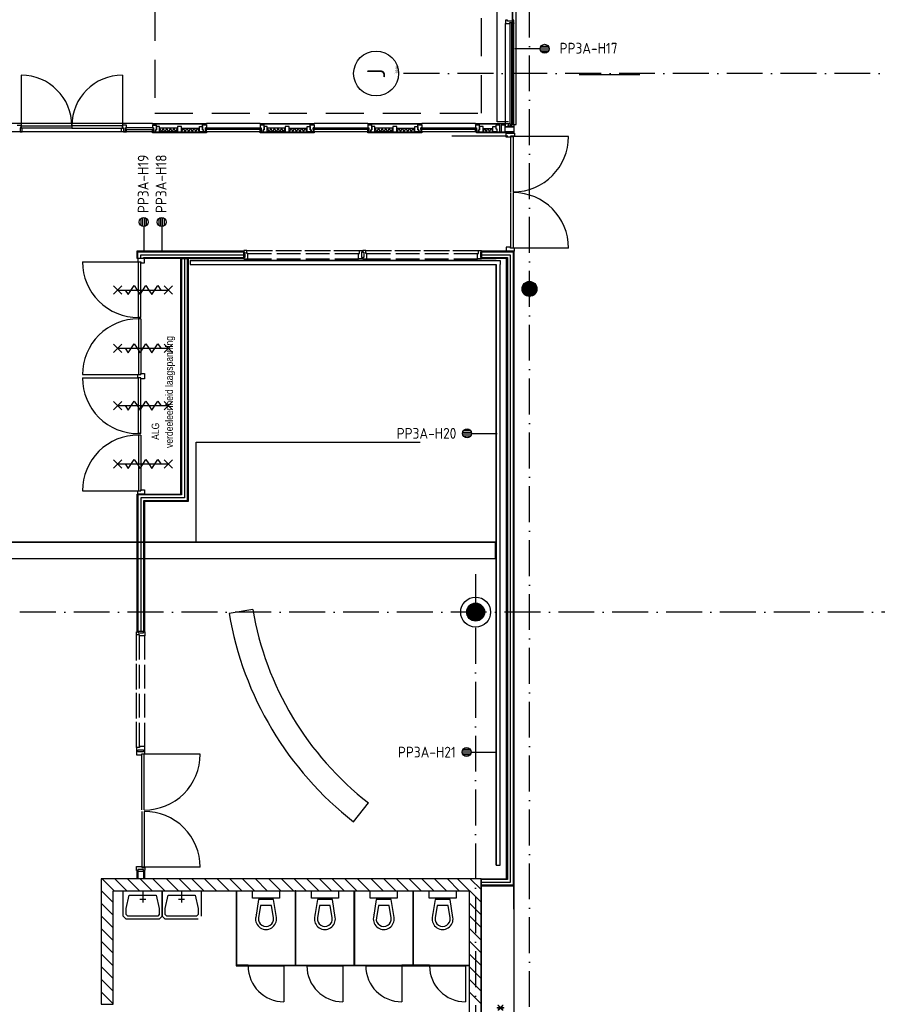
# Model space of a CAD drawing. Header units: millimetres. Extents: x 90707 to 450385, y -1262 to 949019.
# Tile 27 of 60: x 132325 to 146660, y 51254 to 67708. Entities that reach past the tile are written whole.
import ezdxf
from ezdxf.enums import TextEntityAlignment as Align

# ---------------------------------------------------------------- set-up
doc = ezdxf.new("R2010")
doc.units = ezdxf.units.MM
doc.header["$LTSCALE"] = 100
for name, pattern in [('B-SL0', [100000000.0, 0, -100000000.0]), ('DASHDOT', [9, 6, -1.5, 0, -1.5]), ('HIDDEN', [9.525, 6.35, -3.175])]:
    doc.linetypes.add(name, pattern=pattern)
doc.layers.get('0').update_dxf_attribs({"linetype": 'CONTINUOUS'})
for name, color, linetype in [('AL$1----_MAATVOERING', 7, 'CONTINUOUS'), ('AL$7----_STRAMIEN', 1, 'DASHDOT'), ('AL$8----_HULPKOLOM', 2, 'CONTINUOUS'), ('AL$8----_HULPLIJNEN', 2, 'CONTINUOUS'), ('AL21----_BUITENWAND', 4, 'CONTINUOUS'), ('AL21K---_ISOLATIE', 1, 'CONTINUOUS'), ('AL22----_BINNENWAND', 7, 'CONTINUOUS'), ('AL22----_CAMPINGWANDJE', 1, 'CONTINUOUS'), ('AL28----_KONSTRUKTIE', 3, 'CONTINUOUS'), ('AL31----_BUITENKOZ', 7, 'CONTINUOUS'), ('AL31----_DRAAIRICHTING', 1, 'CONTINUOUS'), ('AL32----_BINNENKOZ', 7, 'CONTINUOUS'), ('AL32----_DRAAIRICHTING', 1, 'CONTINUOUS'), ('AL65----_BEVEILIGING', 7, 'CONTINUOUS'), ('AL74----_INRSANITAIR', 7, 'CONTINUOUS'), ('ALL-----_REFLIJNEN', 8, 'CONTINUOUS'), ('ALN-----_BLOCKNAAM', 2, 'CONTINUOUS'), ('ALXAA---_GEWBETON', 12, 'CONTINUOUS'), ('ALXAB---_PREFABBETON', 1, 'CONTINUOUS'), ('ALXOU---_GLAS', 7, 'CONTINUOUS'), ('BL$2----', 7, 'CONTINUOUS'), ('EA61303-_ARCEER', 1, 'CONTINUOUS'), ('EB6441--_ATTRIB', 2, 'CONTINUOUS'), ('EL61303-_WANDGOOT', 3, 'CONTINUOUS'), ('EL6441--_DATACOM', 3, 'CONTINUOUS'), ('KABELGOOT', 8, 'CONTINUOUS'), ('LIJN025', 10, 'CONTINUOUS'), ('MAATV-SPARING', 1, 'CONTINUOUS'), ('RUIMTEBOEK-B-WANDGOOT', 3, 'CONTINUOUS'), ('VOLGNUMMER', 7, 'CONTINUOUS'), ('WANDGOOTDATA', 3, 'CONTINUOUS')]:
    doc.layers.add(name, color=color, linetype=linetype)
doc.styles.add('1_8', font='ISO', dxfattribs={"height": 1.8})
doc.styles.add('2_0', font='iso', dxfattribs={"height": 200})
doc.styles.get("Standard").update_dxf_attribs({"font": 'iso.shx'})
doc.styles.add('TECHNIC', font='technic_.ttf')

# ---------------------------------------------------------------- blocks, each defined once
blk = doc.blocks.new('ES4X2')
for p, q in [((-0.45, 1.4), (-0.45, 2.6)), ((-0.15, 1.27), (-0.15, 2.73)), ((0.15, 1.27), (0.15, 2.73)), ((0.45, 1.4), (0.45, 2.6)), ((0, 1.25), (0, -3))]:
    blk.add_line(p, q)
blk.add_circle((0, 2), 0.75)
at = {"style": '1_8', "flags": 8}
for tag, p in [('NUMMER', (1.25, 3.5)), ('CODE', (-1.25, 3.5))]:
    blk.add_attdef(tag, text='', height=1.8, rotation=90, dxfattribs=at).set_placement(p, align=Align.MIDDLE_LEFT)
blk.add_attdef('M_CODE', text='', height=1.8, dxfattribs=at).set_placement((0, 0), align=Align.MIDDLE_CENTER)
blk = doc.blocks.new('EH100000')
at = {"linetype": 'ByBlock'}
for p, q in [((1, 0.5), (0, 0.5)), ((1, 0.5, 1), (0, 0.5, 1)), ((0, -0.5, 1), (1, -0.5, 1)), ((1, -0.5), (0, -0.5))]:
    blk.add_line(p, q, dxfattribs=at)
at = {"linetype": 'ByBlock', "invisible_edges": 15}
for points in [[(1, -0.5), (0, -0.5), (0, 0.5), (1, 0.5)], [(0, 0.5), (1, 0.5), (1, 0.5, 1), (0, 0.5, 1)], [(0, -0.5, 1), (1, -0.5, 1), (1, -0.5), (0, -0.5)]]:
    blk.add_3dface(points, dxfattribs=at)
at = {"linetype": 'ByBlock', "style": '2_0', "flags": 8}
blk.add_attdef('FUNCTIE', text='', height=0.5, dxfattribs=at).set_placement((0.5, 0), align=Align.MIDDLE)
at = {"linetype": 'ByBlock', "flags": 9}
blk.add_attdef('SCHOT', text='', height=0.5, dxfattribs=at).set_placement((0.5, 0), align=Align.MIDDLE)
blk = doc.blocks.new('EH100005')
blk.add_lwpolyline([(-1, -0.5), (0, -0.5), (0, 0.5), (-1, 0.5)])
at = {"style": '2_0', "flags": 9}
blk.add_attdef('HULPSTUK', text='', height=0.5, dxfattribs=at).set_placement((0, 0), align=Align.MIDDLE)
blk = doc.blocks.new('WG2BB')
at = {"linetype": 'B-SL0'}
for p, q in [((32.5, -32.5), (32.5, 32.5)), ((-32.5, -32.5), (32.5, -32.5))]:
    blk.add_line(p, q, dxfattribs=at)
at = {"linetype": 'ByBlock'}
for points in [[(-32.5, -32.5), (-32.5, 32.5), (-32.5, 32.5), (32.5, 32.5)], [(32.5, -32.5), (32.5, -32.5), (32.5, -32.5), (32.5, -32.5)]]:
    blk.add_lwpolyline(points, dxfattribs=at)
at = {"flags": 3}
blk.add_attdef('HULPSTUK', (0, 0), '', height=1, rotation=180, dxfattribs=at)
blk = doc.blocks.new('WANDGOOTBEGGRBALLES')
at = {"layer": 'EA61303-_ARCEER'}
h = blk.add_hatch(dxfattribs=at)
h.set_pattern_fill('LINE,N', color=256, scale=25, angle=45, style=0)
h.set_pattern_definition([(45, (49885.37, 75171.14), (-56.1266, 56.1266), [])])
edge = h.paths.add_edge_path()
edge.add_line((49853, 75171), (49853, 65765))
edge = h.paths.add_edge_path()
edge.add_line((49853, 65765), (49918, 65765))
edge = h.paths.add_edge_path()
edge.add_line((49918, 65765), (49918, 75171))
edge = h.paths.add_edge_path()
edge.add_line((49918, 75171), (49853, 75171))
h = blk.add_hatch(dxfattribs=at)
h.set_pattern_fill('LINE,N', color=256, scale=20, angle=225, style=0)
h.set_pattern_definition([(225, (49552.464, 63460.5), (44.9013, -44.9013), [])])
edge = h.paths.add_edge_path()
edge.add_line((49552, 63493), (44465, 63493))
edge = h.paths.add_edge_path()
edge.add_line((44465, 63493), (44465, 63428))
edge = h.paths.add_edge_path()
edge.add_line((44465, 63428), (49552, 63428))
edge = h.paths.add_edge_path()
edge.add_line((49552, 63428), (49552, 63493))
h = blk.add_hatch(dxfattribs=at)
h.set_pattern_fill('LINE,N', color=256, scale=20, angle=45, style=0)
h.set_pattern_definition([(45, (49616.964, 63310), (-44.9013, 44.9013), [])])
edge = h.paths.add_edge_path()
edge.add_line((49584, 63310), (49584, 53386))
edge = h.paths.add_edge_path()
edge.add_line((49584, 53386), (49649, 53386))
edge = h.paths.add_edge_path()
edge.add_line((49649, 53386), (49649, 63310))
edge = h.paths.add_edge_path()
edge.add_line((49649, 63310), (49584, 63310))
at = {"layer": 'EL61303-_WANDGOOT', "yscale": 65, "zscale": 119.9999999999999}
for name, p, xscale, rotation in [('EH100000', (49584, 63460), 5118.999999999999, 180), ('EH100005', (44465, 63460), 119.9999999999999, 180), ('EH100000', (49617, 63428), 10042.4789289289, 270), ('EH100005', (49617, 53386), 119.9999999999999, 270)]:
    blk.add_blockref(name, p, dxfattribs=dict(at, xscale=xscale, rotation=rotation))
at = {"layer": 'EL61303-_WANDGOOT', "rotation": 270}
blk.add_blockref('WG2BB', (49617, 63460), dxfattribs=at)
at = {"layer": 'RUIMTEBOEK-B-WANDGOOT', "yscale": 65, "zscale": 119.9999999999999, "rotation": 270}
for name, p, xscale in [('EH100000', (49885, 75171, 1050), 9406.037636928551), ('EH100005', (49885, 65765, 1050), 119.9999999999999)]:
    blk.add_blockref(name, p, dxfattribs=dict(at, xscale=xscale))
blk = doc.blocks.new('1010')
at = {"layer": 'AL$7----_STRAMIEN', "color": 7, "linetype": 'Continuous'}
blk.add_circle((0, 750), 750, dxfattribs=at)
at = {"layer": 'AL$7----_STRAMIEN', "color": 3, "linetype": 'Continuous'}
blk.add_attdef('STR-NAAM', text='', height=600, rotation=360, dxfattribs=at).set_placement((0, 750), align=Align.MIDDLE)
at = {"layer": 'ALN-----_BLOCKNAAM', "linetype": 'Continuous'}
blk.add_text('1010', height=100, dxfattribs=at).set_placement((0, 0))
blk = doc.blocks.new('A$Cca306792')
at = {"layer": 'AL$1----_MAATVOERING', "color": 8, "linetype": 'HIDDEN'}
for p, q in [((43468, 76870), (43468, 67405)), ((48928, 67405), (48928, 76870)), ((43468, 67405), (48928, 67405))]:
    blk.add_line(p, q, dxfattribs=at)
at = {"layer": 'AL$1----_MAATVOERING', "color": 8}
blk.add_line((49468, 65105), (49468, 51255), dxfattribs=at)
at = {"layer": 'AL$7----_STRAMIEN', "color": 1}
for p, q in [((49728, 39870), (49728, 78662)), ((48828, 59705), (48828, 28151))]:
    blk.add_line(p, q, dxfattribs=at)
for points in [[(86028, 68070), (47456, 68070)], [(146222, 59070), (2867, 59070)]]:
    blk.add_lwpolyline(points, dxfattribs=at)
at = {"layer": 'AL$8----_HULPKOLOM', "color": 8}
blk.add_circle((48828, 59070), 250, dxfattribs=at)
blk.add_circle((48828, 59070), 250, dxfattribs=at)
at = {"layer": 'AL$8----_HULPLIJNEN', "color": 8}
for p, q in [((49468, 54107), (49468, 61042)), ((48918, 54615), (49318, 54615)), ((48918, 54615), (48918, 43648))]:
    blk.add_line(p, q, dxfattribs=at)
at = {"layer": 'AL21----_BUITENWAND', "color": 8}
for p, q in [((49188, 67265), (49188, 77010)), ((49378, 67265), (49188, 67265)), ((49468, 67094), (49324, 67094)), ((49354, 67079), (49417, 67079)), ((49414, 66093), (49414, 67020)), ((49414, 67020), (49455, 67020)), ((49417, 67079), (49417, 67079)), ((49417, 67079), (49468, 67079)), ((50382, 67020), (49455, 67020)), ((49455, 67020), (49455, 66093)), ((49468, 67094), (49468, 67079)), ((49414, 65154), (49414, 66081)), ((49455, 66081), (49455, 65154)), ((49408, 65169), (49336, 65169)), ((49336, 65169), (49336, 65102)), ((49408, 65152), (49408, 65169)), ((49336, 65102), (49424, 65102)), ((49354, 65094), (49468, 65094)), ((49475, 65152), (49408, 65152)), ((49455, 65154), (49414, 65154)), ((49424, 65102), (49424, 65102)), ((49424, 65102), (49475, 65102)), ((50382, 65154), (49455, 65154)), ((49475, 65102), (49475, 65152)), ((49475, 65102), (49475, 65152))]:
    blk.add_line(p, q, dxfattribs=at)
blk.add_lwpolyline([(49475, 67072), (49475, 67022), (49408, 67022), (49408, 67005), (49336, 67005), (49336, 67072), (49424, 67072), (49424, 67072), (49475, 67072), (49475, 67022)], dxfattribs=at)
for centre, start, end in [((49455, 67020), 270, 0), ((49455, 65154), 0, 90)]:
    blk.add_arc(centre, 927, start, end, dxfattribs=at)
at = {"layer": 'AL21K---_ISOLATIE', "color": 8, "linetype": 'Continuous'}
for p, q in [((43845, 67156), (43545, 67156)), ((43575, 67096), (43549, 67156)), ((43605, 67156), (43575, 67096)), ((43635, 67096), (43605, 67156)), ((43665, 67156), (43635, 67096)), ((43695, 67096), (43665, 67156)), ((43725, 67156), (43695, 67096)), ((43755, 67096), (43725, 67156)), ((43785, 67156), (43755, 67096)), ((43815, 67096), (43785, 67156)), ((43841, 67156), (43815, 67096)), ((43912, 67156), (44211, 67156)), ((43916, 67096), (43942, 67156)), ((43942, 67156), (43972, 67096)), ((43972, 67096), (44002, 67156)), ((44002, 67156), (44032, 67096)), ((44032, 67096), (44062, 67156)), ((44062, 67156), (44092, 67096)), ((44092, 67096), (44121, 67156)), ((44121, 67156), (44151, 67096)), ((44151, 67096), (44181, 67156)), ((44181, 67156), (44207, 67096)), ((45645, 67156), (45345, 67156)), ((45375, 67096), (45349, 67156)), ((45405, 67156), (45375, 67096)), ((45435, 67096), (45405, 67156)), ((45465, 67156), (45435, 67096)), ((45495, 67096), (45465, 67156)), ((45525, 67156), (45495, 67096)), ((45555, 67096), (45525, 67156)), ((45585, 67156), (45555, 67096)), ((45615, 67096), (45585, 67156)), ((45641, 67156), (45615, 67096)), ((45712, 67156), (46011, 67156)), ((45716, 67096), (45742, 67156)), ((45742, 67156), (45772, 67096)), ((45772, 67096), (45802, 67156)), ((45802, 67156), (45832, 67096)), ((45832, 67096), (45862, 67156)), ((45862, 67156), (45892, 67096)), ((45892, 67096), (45921, 67156)), ((45921, 67156), (45951, 67096)), ((45951, 67096), (45981, 67156)), ((45981, 67156), (46007, 67096)), ((47445, 67156), (47145, 67156)), ((47175, 67096), (47149, 67156)), ((47205, 67156), (47175, 67096)), ((47235, 67096), (47205, 67156)), ((47265, 67156), (47235, 67096)), ((47295, 67096), (47265, 67156)), ((47325, 67156), (47295, 67096)), ((47355, 67096), (47325, 67156)), ((47385, 67156), (47355, 67096)), ((47415, 67096), (47385, 67156)), ((47441, 67156), (47415, 67096)), ((47512, 67156), (47811, 67156)), ((47516, 67096), (47542, 67156)), ((47542, 67156), (47572, 67096)), ((47572, 67096), (47602, 67156)), ((47602, 67156), (47632, 67096)), ((47632, 67096), (47662, 67156)), ((47662, 67156), (47692, 67096)), ((47692, 67096), (47721, 67156)), ((47721, 67156), (47751, 67096)), ((47751, 67096), (47781, 67156)), ((47781, 67156), (47807, 67096)), ((48951, 67154), (49115, 67154)), ((48953, 67094), (48979, 67154)), ((48979, 67154), (49006, 67094)), ((49006, 67094), (49033, 67154)), ((49033, 67154), (49061, 67094)), ((49061, 67094), (49088, 67154)), ((49088, 67154), (49114, 67094)), ((43845, 67096), (43545, 67096)), ((43912, 67096), (44211, 67096)), ((45645, 67096), (45345, 67096)), ((45712, 67096), (46011, 67096)), ((47445, 67096), (47145, 67096)), ((47512, 67096), (47811, 67096)), ((48951, 67094), (49115, 67094))]:
    blk.add_line(p, q, dxfattribs=at)
at = {"layer": 'AL22----_BINNENWAND', "color": 8}
for p, q in [((43168, 64980), (43168, 65105)), ((43168, 65105), (44947, 65105)), ((44947, 65105), (44947, 64980)), ((48930, 65105), (49468, 65105)), ((48930, 64980), (48930, 65105)), ((49468, 65105), (49468, 54490)), ((43231, 64980), (43168, 64980)), ((44947, 64980), (43231, 64980)), ((43899, 61042), (43899, 64980)), ((43899, 64980), (44024, 64980)), ((44024, 64980), (44024, 60917)), ((49343, 64980), (48930, 64980)), ((49343, 54615), (49343, 64980)), ((43168, 58744), (43168, 61042)), ((43168, 61042), (43899, 61042)), ((44024, 60917), (43293, 60917)), ((43293, 60917), (43293, 58744)), ((43293, 58744), (43168, 58744)), ((43168, 54743), (43293, 54743)), ((43168, 54615), (43168, 54743)), ((43293, 54743), (43293, 54615)), ((43293, 54615), (43168, 54615)), ((48918, 54490), (48918, 54615)), ((48918, 54615), (49343, 54615)), ((49468, 54490), (48918, 54490))]:
    blk.add_line(p, q, dxfattribs=at)
at = {"layer": 'AL22----_BINNENWAND', "color": 8, "linetype": 'Continuous'}
for p, q in [((43183, 64980), (43183, 65090)), ((43183, 65090), (44947, 65090)), ((43278, 64980), (43278, 64995)), ((43278, 64995), (44947, 64995)), ((48930, 65090), (49453, 65090)), ((48930, 64995), (49358, 64995)), ((49358, 64995), (49358, 54600)), ((49453, 65090), (49453, 54505)), ((43914, 64980), (43914, 61027)), ((44009, 64980), (44009, 60932)), ((43914, 61027), (43183, 61027)), ((43183, 61027), (43183, 58744)), ((44009, 60932), (43278, 60932)), ((43278, 60932), (43278, 58744)), ((43183, 54743), (43183, 54615)), ((43278, 54743), (43278, 54615)), ((49358, 54600), (48918, 54600)), ((49453, 54505), (48918, 54505))]:
    blk.add_line(p, q, dxfattribs=at)
at = {"layer": 'AL22----_BINNENWAND', "color": 8, "linetype": 'HIDDEN'}
blk.add_line((49468, 54490), (49468, 51255), dxfattribs=at)
at = {"layer": 'AL22----_CAMPINGWANDJE', "color": 8}
for p, q in [((44826, 54415), (44826, 53158)), ((44839, 53171), (44839, 54415)), ((45810, 54415), (45810, 53171)), ((45823, 54415), (45810, 54415)), ((45823, 53171), (45823, 54415)), ((46794, 54415), (46794, 53171)), ((46807, 53171), (46807, 54415)), ((47778, 54415), (47778, 53171)), ((47791, 53171), (47791, 54415)), ((44826, 53158), (45024, 53158)), ((45024, 53171), (44839, 53171)), ((45024, 53158), (45024, 53171)), ((45624, 53158), (45624, 53171)), ((45624, 53171), (46008, 53171)), ((46008, 53158), (45624, 53158)), ((45810, 53171), (45823, 53171)), ((46008, 53171), (46608, 53171)), ((46008, 53158), (46008, 53171)), ((46008, 53171), (46008, 53158)), ((46608, 53158), (46008, 53158)), ((46608, 53171), (46608, 53158)), ((46608, 53158), (46608, 53171)), ((46608, 53171), (46992, 53171)), ((46992, 53158), (46608, 53158)), ((46794, 53171), (46807, 53171)), ((46992, 53171), (46992, 53158)), ((48057, 53171), (47592, 53171)), ((47592, 53171), (47592, 53158)), ((47592, 53158), (48057, 53158)), ((47778, 53171), (47791, 53171)), ((48057, 53158), (48057, 53171)), ((48657, 53171), (48717, 53171)), ((48657, 53158), (48657, 53171)), ((48717, 53158), (48657, 53158)), ((48717, 53171), (48717, 53158))]:
    blk.add_line(p, q, dxfattribs=at)
at = {"layer": 'AL28----_KONSTRUKTIE', "color": 8, "linetype": 'Continuous'}
for p, q in [((48918, 54615), (42568, 54615)), ((42568, 54615), (42568, 52519)), ((48918, 45015), (48918, 54615)), ((42768, 52519), (42768, 54415)), ((42768, 54415), (48718, 54415)), ((48718, 54415), (48718, 45215)), ((42568, 52519), (42768, 52519))]:
    blk.add_line(p, q, dxfattribs=at)
at = {"layer": 'AL28----_KONSTRUKTIE', "color": 8}
for centre, radius in [((49728, 64470), 125), ((48828, 59070), 150), ((48828, 59070), 150)]:
    blk.add_circle(centre, radius, dxfattribs=at)
at = {"layer": 'AL31----_BUITENKOZ', "color": 8, "linetype": 'Continuous'}
for p, q in [((49335, 68961), (49329, 68961)), ((49329, 68961), (49329, 68942)), ((49329, 68942), (49329, 68905)), ((49349, 68961), (49335, 68961)), ((49358, 68961), (49349, 68961)), ((49349, 68961), (49349, 68961)), ((49358, 68947), (49358, 68961)), ((49438, 68947), (49358, 68947)), ((49448, 68961), (49438, 68961)), ((49438, 68961), (49438, 68947)), ((49462, 68961), (49448, 68961)), ((49448, 68961), (49448, 68961)), ((49468, 68961), (49462, 68961)), ((49468, 68922), (49468, 68961)), ((49329, 68905), (49336, 68905)), ((49336, 68905), (49340, 68905)), ((49340, 68905), (49348, 68905)), ((49348, 68905), (49401, 68905)), ((49401, 68905), (49401, 68922)), ((49401, 68922), (49468, 68922)), ((49431, 68922), (49463, 68922)), ((49431, 68905), (49431, 68922)), ((49468, 68905), (49431, 68905)), ((49463, 68922), (49463, 68917)), ((49463, 68917), (49468, 68917)), ((49468, 68917), (49468, 68905)), ((49115, 67094), (49115, 67184)), ((49115, 67184), (49165, 67184)), ((49232, 67208), (49165, 67208)), ((49165, 67208), (49165, 67143)), ((49165, 67184), (49165, 67143)), ((49165, 67143), (49182, 67143)), ((49165, 67143), (49182, 67143)), ((49182, 67143), (49182, 67094)), ((49182, 67143), (49182, 67094)), ((49232, 67129), (49232, 67208)), ((49257, 67208), (49257, 67094)), ((49324, 67208), (49257, 67208)), ((49324, 67094), (49324, 67208)), ((49324, 67094), (49324, 67179)), ((49324, 67179), (49468, 67179)), ((49329, 67198), (49329, 67235)), ((49329, 67235), (49336, 67235)), ((49329, 67179), (49329, 67198)), ((49335, 67179), (49329, 67179)), ((49349, 67179), (49335, 67179)), ((49336, 67235), (49340, 67235)), ((49340, 67235), (49348, 67235)), ((49348, 67235), (49401, 67235)), ((49358, 67179), (49349, 67179)), ((49349, 67179), (49349, 67179)), ((49438, 67193), (49358, 67193)), ((49358, 67193), (49358, 67179)), ((49401, 67235), (49401, 67218)), ((49401, 67218), (49468, 67218)), ((49468, 67235), (49431, 67235)), ((49431, 67235), (49431, 67218)), ((49431, 67218), (49463, 67218)), ((49438, 67179), (49438, 67193)), ((49448, 67179), (49438, 67179)), ((49462, 67179), (49448, 67179)), ((49448, 67179), (49448, 67179)), ((49468, 67179), (49462, 67179)), ((49463, 67218), (49463, 67223)), ((49463, 67223), (49468, 67223)), ((49468, 67223), (49468, 67235)), ((49468, 67218), (49468, 67179)), ((49468, 67179), (49468, 67094)), ((49182, 67094), (49115, 67094)), ((49182, 67094), (49217, 67094)), ((49217, 67094), (49232, 67094)), ((49232, 67094), (49232, 67129)), ((49257, 67094), (49324, 67094))]:
    blk.add_line(p, q, dxfattribs=at)
at = {"layer": 'AL31----_BUITENKOZ', "color": 8}
for p, q in [((49329, 67235), (49329, 68905)), ((49468, 67235), (49468, 68905)), ((43428, 67235), (40728, 67235)), ((41166, 67208), (41233, 67208)), ((41233, 67161), (41216, 67161)), ((41216, 67161), (41216, 67094)), ((41233, 67161), (41216, 67161)), ((41216, 67161), (41216, 67094)), ((41233, 67208), (41233, 67161)), ((41233, 67157), (41233, 67197)), ((41233, 67197), (42078, 67197)), ((41233, 67157), (41233, 67161)), ((42078, 67157), (41233, 67157)), ((41250, 67157), (41233, 67157)), ((41250, 67094), (41250, 67157)), ((42078, 67197), (42078, 67157)), ((42924, 67197), (42078, 67197)), ((42078, 67197), (42078, 67157)), ((42078, 67157), (42924, 67157)), ((42907, 67094), (42907, 67157)), ((42907, 67157), (42924, 67157)), ((42924, 67208), (42924, 67161)), ((42991, 67208), (42924, 67208)), ((42924, 67157), (42924, 67197)), ((42924, 67157), (42924, 67161)), ((42924, 67161), (42941, 67161)), ((42924, 67161), (42941, 67161)), ((42941, 67161), (42941, 67094)), ((42941, 67161), (42941, 67094)), ((42974, 67094), (42974, 67161)), ((42974, 67161), (42991, 67161)), ((42974, 67132), (42974, 67094)), ((42991, 67132), (42974, 67132)), ((42991, 67161), (42991, 67208)), ((42991, 67094), (42991, 67132)), ((43428, 67223), (43428, 67235)), ((43428, 67235), (44328, 67235)), ((44328, 67223), (43428, 67223)), ((43495, 67208), (43428, 67208)), ((43428, 67208), (43428, 67163)), ((43428, 67163), (43445, 67163)), ((43428, 67094), (43428, 67133)), ((43428, 67133), (43445, 67133)), ((43481, 67223), (43438, 67223)), ((43438, 67223), (43438, 67208)), ((43438, 67208), (43481, 67208)), ((43445, 67163), (43445, 67094)), ((43445, 67133), (43445, 67094)), ((43481, 67208), (43481, 67223)), ((43495, 67129), (43495, 67208)), ((43545, 67184), (43495, 67184)), ((43495, 67184), (43495, 67129)), ((43545, 67096), (43545, 67184)), ((43912, 67184), (43845, 67184)), ((43845, 67184), (43845, 67096)), ((43912, 67096), (43912, 67184)), ((44211, 67096), (44211, 67184)), ((44211, 67184), (44261, 67184)), ((44261, 67129), (44261, 67210)), ((44261, 67210), (44328, 67210)), ((44261, 67184), (44261, 67129)), ((44275, 67210), (44275, 67223)), ((44275, 67223), (44318, 67223)), ((44318, 67210), (44275, 67210)), ((44328, 67163), (44311, 67163)), ((44311, 67163), (44311, 67096)), ((44311, 67133), (44311, 67096)), ((44328, 67133), (44311, 67133)), ((44318, 67223), (44318, 67210)), ((45228, 67235), (44328, 67235)), ((44328, 67235), (44328, 67223)), ((44328, 67210), (44328, 67163)), ((44328, 67096), (44328, 67133)), ((45228, 67223), (45228, 67235)), ((45228, 67235), (46128, 67235)), ((46128, 67223), (45228, 67223)), ((45295, 67210), (45228, 67210)), ((45228, 67210), (45228, 67163)), ((45228, 67163), (45245, 67163)), ((45228, 67096), (45228, 67133)), ((45228, 67133), (45245, 67133)), ((45281, 67223), (45238, 67223)), ((45238, 67223), (45238, 67210)), ((45238, 67210), (45281, 67210)), ((45245, 67163), (45245, 67096)), ((45245, 67133), (45245, 67096)), ((45281, 67210), (45281, 67223)), ((45295, 67129), (45295, 67210)), ((45345, 67184), (45295, 67184)), ((45295, 67184), (45295, 67129)), ((45345, 67096), (45345, 67184)), ((45712, 67184), (45645, 67184)), ((45645, 67184), (45645, 67096)), ((45712, 67096), (45712, 67184)), ((46011, 67096), (46011, 67184)), ((46011, 67184), (46061, 67184)), ((46061, 67129), (46061, 67210)), ((46061, 67210), (46128, 67210)), ((46061, 67184), (46061, 67129)), ((46075, 67210), (46075, 67223)), ((46075, 67223), (46118, 67223)), ((46118, 67210), (46075, 67210)), ((46128, 67163), (46111, 67163)), ((46111, 67163), (46111, 67096)), ((46111, 67133), (46111, 67096)), ((46128, 67133), (46111, 67133)), ((46118, 67223), (46118, 67210)), ((47028, 67235), (46128, 67235)), ((46128, 67235), (46128, 67223)), ((46128, 67210), (46128, 67163)), ((46128, 67096), (46128, 67133)), ((47028, 67223), (47028, 67235)), ((47028, 67235), (47928, 67235)), ((47928, 67223), (47028, 67223)), ((47095, 67210), (47028, 67210)), ((47028, 67210), (47028, 67163)), ((47028, 67163), (47045, 67163)), ((47028, 67096), (47028, 67133)), ((47028, 67133), (47045, 67133)), ((47081, 67223), (47038, 67223)), ((47038, 67223), (47038, 67210)), ((47038, 67210), (47081, 67210)), ((47045, 67163), (47045, 67096)), ((47045, 67133), (47045, 67096)), ((47081, 67210), (47081, 67223)), ((47095, 67129), (47095, 67210)), ((47145, 67184), (47095, 67184)), ((47095, 67184), (47095, 67129)), ((47145, 67096), (47145, 67184)), ((47512, 67184), (47445, 67184)), ((47445, 67184), (47445, 67096)), ((47512, 67096), (47512, 67184)), ((47811, 67096), (47811, 67184)), ((47811, 67184), (47861, 67184)), ((47861, 67129), (47861, 67210)), ((47861, 67210), (47928, 67210)), ((47861, 67184), (47861, 67129)), ((47875, 67210), (47875, 67223)), ((47875, 67223), (47918, 67223)), ((47918, 67210), (47875, 67210)), ((47928, 67163), (47911, 67163)), ((47911, 67163), (47911, 67096)), ((47911, 67133), (47911, 67096)), ((47928, 67133), (47911, 67133)), ((47918, 67223), (47918, 67210)), ((47928, 67235), (47928, 67223)), ((48828, 67235), (47928, 67235)), ((47928, 67210), (47928, 67163)), ((47928, 67096), (47928, 67133)), ((48828, 67223), (48828, 67235)), ((48828, 67235), (49329, 67235)), ((49329, 67223), (48828, 67223)), ((48895, 67210), (48828, 67210)), ((48828, 67210), (48828, 67163)), ((48828, 67163), (48845, 67163)), ((48828, 67096), (48828, 67133)), ((48828, 67133), (48845, 67133)), ((48881, 67223), (48838, 67223)), ((48838, 67223), (48838, 67210)), ((48838, 67210), (48881, 67210)), ((48845, 67163), (48845, 67096)), ((48845, 67133), (48845, 67096)), ((48881, 67210), (48881, 67223)), ((48895, 67129), (48895, 67210)), ((48951, 67184), (48895, 67184)), ((48895, 67184), (48895, 67129)), ((48951, 67094), (48951, 67184)), ((49329, 67235), (49329, 67223)), ((49378, 67170), (49378, 67235)), ((43428, 67094), (40728, 67094)), ((41216, 67094), (41183, 67094)), ((41216, 67094), (41250, 67094)), ((42941, 67094), (42907, 67094)), ((42941, 67094), (42974, 67094)), ((42974, 67094), (42991, 67094)), ((43428, 67079), (43428, 67096)), ((43428, 67096), (44328, 67096)), ((43445, 67094), (43428, 67094)), ((44328, 67079), (43428, 67079)), ((43445, 67094), (43478, 67094)), ((43495, 67129), (43478, 67129)), ((43478, 67129), (43478, 67096)), ((43478, 67094), (43478, 67129)), ((43478, 67129), (43495, 67129)), ((43478, 67096), (43545, 67096)), ((43845, 67096), (43912, 67096)), ((44278, 67096), (44211, 67096)), ((44261, 67129), (44278, 67129)), ((44278, 67129), (44261, 67129)), ((44278, 67129), (44278, 67096)), ((44278, 67096), (44278, 67129)), ((44311, 67096), (44278, 67096)), ((44311, 67096), (44328, 67096)), ((45228, 67096), (44328, 67096)), ((44328, 67096), (44328, 67079)), ((45228, 67079), (45228, 67096)), ((45228, 67096), (46128, 67096)), ((45245, 67096), (45228, 67096)), ((46128, 67079), (45228, 67079)), ((45245, 67096), (45278, 67096)), ((45295, 67129), (45278, 67129)), ((45278, 67129), (45278, 67096)), ((45278, 67096), (45278, 67129)), ((45278, 67129), (45295, 67129)), ((45278, 67096), (45345, 67096)), ((45645, 67096), (45712, 67096)), ((46078, 67096), (46011, 67096)), ((46061, 67129), (46078, 67129)), ((46078, 67129), (46061, 67129)), ((46078, 67129), (46078, 67096)), ((46078, 67096), (46078, 67129)), ((46111, 67096), (46078, 67096)), ((46111, 67096), (46128, 67096)), ((47028, 67096), (46128, 67096)), ((46128, 67096), (46128, 67079)), ((47028, 67079), (47028, 67096)), ((47028, 67096), (47928, 67096)), ((47045, 67096), (47028, 67096)), ((47928, 67079), (47028, 67079)), ((47045, 67096), (47078, 67096)), ((47095, 67129), (47078, 67129)), ((47078, 67129), (47078, 67096)), ((47078, 67096), (47078, 67129)), ((47078, 67129), (47095, 67129)), ((47078, 67096), (47145, 67096)), ((47445, 67096), (47512, 67096)), ((47878, 67096), (47811, 67096)), ((47878, 67129), (47861, 67129)), ((47861, 67129), (47878, 67129)), ((47878, 67096), (47878, 67129)), ((47878, 67129), (47878, 67096)), ((47911, 67096), (47878, 67096)), ((47911, 67096), (47928, 67096)), ((47928, 67096), (47928, 67079)), ((48828, 67096), (47928, 67096)), ((48845, 67096), (48828, 67096)), ((48845, 67096), (48878, 67096)), ((48845, 67079), (48845, 67094)), ((48845, 67094), (49468, 67094)), ((49468, 67079), (48845, 67079)), ((48878, 67096), (48878, 67129)), ((48878, 67129), (48895, 67129)), ((48895, 67129), (48880, 67129)), ((48880, 67129), (48880, 67094)), ((48880, 67094), (48951, 67094))]:
    blk.add_line(p, q, dxfattribs=at)
at = {"layer": 'AL31----_DRAAIRICHTING', "color": 8}
for p, q in [((41233, 68042), (41233, 67197)), ((42924, 68042), (42924, 67197)), ((41233, 67197), (42078, 67197)), ((42924, 67197), (42078, 67197))]:
    blk.add_line(p, q, dxfattribs=at)
for centre, start, end in [((41233, 67197), 0, 90), ((42924, 67197), 90, 180)]:
    blk.add_arc(centre, 845, start, end, dxfattribs=at)
at = {"layer": 'AL32----_BINNENKOZ', "color": 8}
for p, q in [((44952, 65112), (44952, 65087)), ((45002, 65112), (44952, 65112)), ((44952, 65087), (44968, 65087)), ((44968, 64995), (44952, 64995)), ((44952, 64995), (44952, 64973)), ((44968, 65087), (44968, 64995)), ((45002, 65061), (45002, 65112)), ((45002, 65112), (45431, 65112)), ((45019, 65061), (45002, 65061)), ((45019, 64973), (45019, 65061)), ((45019, 65061), (45414, 65061)), ((45487, 65112), (45916, 65112)), ((45504, 65061), (45899, 65061)), ((45972, 65112), (46401, 65112)), ((45989, 65061), (46384, 65061)), ((46457, 65112), (46886, 65112)), ((46474, 65061), (46869, 65061)), ((46869, 64973), (46869, 65061)), ((46869, 65061), (46886, 65061)), ((46886, 65061), (46886, 65112)), ((46886, 65112), (46936, 65112)), ((46936, 65087), (46920, 65087)), ((46920, 65087), (46920, 64995)), ((46920, 64995), (46936, 64995)), ((46936, 65112), (46936, 65087)), ((46936, 64995), (46936, 64973)), ((46941, 65112), (46941, 65087)), ((46991, 65112), (46941, 65112)), ((46941, 65087), (46957, 65087)), ((46957, 64995), (46941, 64995)), ((46941, 64995), (46941, 64973)), ((46957, 65087), (46957, 64995)), ((46991, 65061), (46991, 65112)), ((46991, 65112), (47420, 65112)), ((47008, 65061), (46991, 65061)), ((47008, 64973), (47008, 65061)), ((47008, 65061), (47403, 65061)), ((47476, 65112), (47905, 65112)), ((47493, 65061), (47888, 65061)), ((47961, 65112), (48390, 65112)), ((47978, 65061), (48373, 65061)), ((48446, 65112), (48875, 65112)), ((48463, 65061), (48858, 65061)), ((48858, 64973), (48858, 65061)), ((48858, 65061), (48875, 65061)), ((48875, 65061), (48875, 65112)), ((48875, 65112), (48925, 65112)), ((48925, 65087), (48909, 65087)), ((48909, 65087), (48909, 64995)), ((48909, 64995), (48925, 64995)), ((48925, 65112), (48925, 65087)), ((48925, 64995), (48925, 64973)), ((43180, 64980), (43180, 64924)), ((43231, 64980), (43180, 64980)), ((43180, 64980), (43180, 64924)), ((43180, 64924), (43231, 64924)), ((43191, 63994), (43191, 64924)), ((43294, 64980), (43231, 64980)), ((43231, 64980), (43231, 64980)), ((43231, 63994), (43231, 64924)), ((43231, 64924), (43231, 64907)), ((43231, 64907), (43294, 64907)), ((43294, 64907), (43294, 64980)), ((44952, 64973), (45019, 64973)), ((45019, 64973), (45414, 64973)), ((45504, 64973), (45899, 64973)), ((45989, 64973), (46384, 64973)), ((46474, 64973), (46869, 64973)), ((46936, 64973), (46869, 64973)), ((46941, 64973), (47008, 64973)), ((47008, 64973), (47403, 64973)), ((47493, 64973), (47888, 64973)), ((47978, 64973), (48373, 64973)), ((48463, 64973), (48858, 64973)), ((48925, 64973), (48858, 64973)), ((43191, 63994), (43191, 63969)), ((43231, 63994), (43191, 63994)), ((43231, 63969), (43191, 63969)), ((43191, 63969), (43191, 63039)), ((43231, 63969), (43231, 63039)), ((43180, 62983), (43180, 63039)), ((43180, 63039), (43231, 63039)), ((43180, 62983), (43180, 63039)), ((43231, 63039), (43231, 63056)), ((43231, 63056), (43294, 63056)), ((43294, 63056), (43294, 62966)), ((43231, 62983), (43180, 62983)), ((43191, 62053), (43191, 62983)), ((43231, 62053), (43231, 62983)), ((43231, 62966), (43231, 62983)), ((43294, 62966), (43231, 62966)), ((43191, 62070), (43191, 62053)), ((43231, 62053), (43191, 62053)), ((43231, 62028), (43191, 62028)), ((43191, 62028), (43191, 61098)), ((43231, 62028), (43231, 61098)), ((43180, 61042), (43180, 61098)), ((43180, 61098), (43231, 61098)), ((43180, 61042), (43180, 61098)), ((43231, 61098), (43231, 61115)), ((43231, 61115), (43294, 61115)), ((43294, 61115), (43294, 61042)), ((43231, 61042), (43180, 61042)), ((43294, 61042), (43231, 61042)), ((43231, 61042), (43231, 61042)), ((45102, 59113), (44708, 59046)), ((43161, 58739), (43186, 58739)), ((43161, 58689), (43161, 58739)), ((43161, 58260), (43161, 58689)), ((43212, 58689), (43161, 58689)), ((43186, 58739), (43186, 58723)), ((43186, 58723), (43278, 58723)), ((43212, 58672), (43212, 58689)), ((43212, 58277), (43212, 58672)), ((43300, 58672), (43212, 58672)), ((43278, 58723), (43278, 58739)), ((43278, 58739), (43300, 58739)), ((43300, 58739), (43300, 58672)), ((43300, 58277), (43300, 58672)), ((43161, 57775), (43161, 58204)), ((43212, 57792), (43212, 58187)), ((43300, 57792), (43300, 58187)), ((43161, 57290), (43161, 57719)), ((43212, 57307), (43212, 57702)), ((43300, 57307), (43300, 57702)), ((43161, 56805), (43161, 57234)), ((43212, 56822), (43212, 57217)), ((43300, 56822), (43300, 57217)), ((43212, 56805), (43161, 56805)), ((43161, 56805), (43161, 56755)), ((43186, 56755), (43186, 56771)), ((43186, 56771), (43278, 56771)), ((43300, 56822), (43212, 56822)), ((43212, 56822), (43212, 56805)), ((43278, 56771), (43278, 56755)), ((43300, 56755), (43300, 56822)), ((43161, 56755), (43186, 56755)), ((43183, 56750), (43161, 56750)), ((43161, 56750), (43161, 56683)), ((43161, 56683), (43249, 56683)), ((43183, 56734), (43183, 56750)), ((43275, 56734), (43183, 56734)), ((43249, 56683), (43249, 56700)), ((43249, 56700), (43300, 56700)), ((43289, 56694), (43249, 56694)), ((43249, 55764), (43249, 56694)), ((43300, 56750), (43275, 56750)), ((43275, 56750), (43275, 56734)), ((43278, 56755), (43300, 56755)), ((43289, 55764), (43289, 56694)), ((43300, 56700), (43300, 56750)), ((46789, 55567), (47035, 55882)), ((43249, 55739), (43249, 54809)), ((43289, 55739), (43289, 54809)), ((43161, 54753), (43161, 54820)), ((43161, 54820), (43249, 54820)), ((43249, 54820), (43249, 54803)), ((43289, 54808), (43249, 54808)), ((43249, 54803), (43300, 54803)), ((43300, 54803), (43300, 54753)), ((43183, 54753), (43161, 54753)), ((43275, 54769), (43183, 54769)), ((43183, 54769), (43183, 54753)), ((43275, 54753), (43275, 54769)), ((43300, 54753), (43275, 54753)), ((45024, 53171), (45624, 53171)), ((45024, 53158), (45024, 53171)), ((45624, 53158), (45024, 53158)), ((45624, 53171), (45624, 53158)), ((46992, 53171), (47592, 53171)), ((46992, 53158), (46992, 53171)), ((47592, 53158), (46992, 53158)), ((47592, 53171), (47592, 53158)), ((48057, 53171), (48657, 53171)), ((48057, 53158), (48057, 53171)), ((48657, 53158), (48057, 53158)), ((48657, 53171), (48657, 53158))]:
    blk.add_line(p, q, dxfattribs=at)
for radius in [5206, 5606]:
    blk.add_arc((50234, 59989), radius, 189.6904, 232.0849, dxfattribs=at)
at = {"layer": 'AL32----_DRAAIRICHTING', "color": 8}
for p, q in [((48431, 67029), (49365, 67029)), ((42257, 64924), (43191, 64924)), ((42257, 63039), (43191, 63039)), ((42257, 62983), (43191, 62983)), ((42257, 61098), (43191, 61098)), ((44223, 56694), (43289, 56694)), ((44223, 54809), (43289, 54809)), ((45024, 53158), (45624, 53158)), ((45624, 53158), (45624, 52558)), ((46008, 53158), (46608, 53158)), ((46608, 53158), (46608, 52558)), ((46992, 53158), (47592, 53158)), ((47592, 53158), (47592, 52558)), ((48057, 53158), (48657, 53158)), ((48657, 53158), (48657, 52558))]:
    blk.add_line(p, q, dxfattribs=at)
for centre, radius, start, end in [((43187, 64924), 931, 180.0361, 270.2098), ((43187, 63038), 931, 89.7902, 179.9639), ((43187, 62983), 931, 180.0361, 270.2098), ((43187, 61097), 931, 89.7902, 179.9639), ((43293, 56694), 931, 269.7902, 359.9639), ((43293, 54808), 931, 0.0361, 90.2098), ((45624, 53158), 600, 180, 270), ((46608, 53158), 600, 180, 270), ((47592, 53158), 600, 180, 270), ((48657, 53158), 600, 180, 270)]:
    blk.add_arc(centre, radius, start, end, dxfattribs=at)
at = {"layer": 'AL65----_BEVEILIGING', "color": 8, "linetype": 'Continuous'}
for points in [[(42773, 64382), (42913, 64522)], [(42773, 64522), (42913, 64382)], [(42968, 64452), (43018, 64377), (43118, 64527), (43168, 64452)], [(43168, 64452), (43218, 64377), (43318, 64527), (43368, 64452)], [(43368, 64452), (43418, 64377), (43518, 64527), (43568, 64452)], [(43623, 64382), (43763, 64522)], [(43623, 64522), (43763, 64382)], [(42843, 64452), (43693, 64452)], [(42773, 63409), (42913, 63549)], [(42773, 63549), (42913, 63409)], [(42968, 63479), (43018, 63404), (43118, 63554), (43168, 63479)], [(43168, 63479), (43218, 63404), (43318, 63554), (43368, 63479)], [(43368, 63479), (43418, 63404), (43518, 63554), (43568, 63479)], [(43623, 63409), (43763, 63549)], [(43623, 63549), (43763, 63409)], [(42843, 63479), (43693, 63479)], [(42773, 62450), (42913, 62590)], [(42773, 62590), (42913, 62450)], [(42968, 62520), (43018, 62445), (43118, 62595), (43168, 62520)], [(43168, 62520), (43218, 62445), (43318, 62595), (43368, 62520)], [(43368, 62520), (43418, 62445), (43518, 62595), (43568, 62520)], [(43623, 62450), (43763, 62590)], [(43623, 62590), (43763, 62450)], [(42843, 62520), (43693, 62520)], [(42773, 61477), (42913, 61617)], [(42773, 61617), (42913, 61477)], [(42843, 61547), (43693, 61547)], [(42968, 61547), (43018, 61472), (43118, 61622), (43168, 61547)], [(43168, 61547), (43218, 61472), (43318, 61622), (43368, 61547)], [(43368, 61547), (43418, 61472), (43518, 61622), (43568, 61547)], [(43623, 61477), (43763, 61617)], [(43623, 61617), (43763, 61477)]]:
    blk.add_lwpolyline(points, dxfattribs=at)
at = {"layer": 'AL74----_INRSANITAIR', "color": 8, "linetype": 'Continuous'}
for p, q in [((42939, 54115), (42939, 54415)), ((42939, 54415), (43589, 54415)), ((42989, 54115), (43039, 54340)), ((43039, 54340), (43489, 54340)), ((43264, 54415), (43264, 54215)), ((43489, 54340), (43539, 54115)), ((43589, 54415), (43589, 54115)), ((43589, 54115), (43589, 54415)), ((43639, 54115), (43689, 54340)), ((43689, 54340), (44139, 54340)), ((43914, 54415), (43914, 54215)), ((44139, 54340), (44189, 54115)), ((44239, 54415), (44239, 54115)), ((45099, 54291), (45099, 54416)), ((45549, 54416), (45549, 54291)), ((46083, 54291), (46083, 54416)), ((46533, 54416), (46533, 54291)), ((47067, 54291), (47067, 54416)), ((47517, 54416), (47517, 54291)), ((48051, 54291), (48051, 54416)), ((48501, 54416), (48501, 54291)), ((43314, 54265), (43214, 54265)), ((43964, 54265), (43864, 54265)), ((45549, 54291), (45099, 54291)), ((45199, 54266), (45152, 53968)), ((45449, 54266), (45199, 54266)), ((45234, 54166), (45201, 53961)), ((45415, 54166), (45234, 54166)), ((45448, 53961), (45415, 54166)), ((45497, 53968), (45449, 54266)), ((46533, 54291), (46083, 54291)), ((46183, 54266), (46136, 53968)), ((46433, 54266), (46183, 54266)), ((46218, 54166), (46185, 53961)), ((46399, 54166), (46218, 54166)), ((46432, 53961), (46399, 54166)), ((46481, 53968), (46433, 54266)), ((47517, 54291), (47067, 54291)), ((47167, 54266), (47120, 53968)), ((47417, 54266), (47167, 54266)), ((47202, 54166), (47169, 53961)), ((47383, 54166), (47202, 54166)), ((47416, 53961), (47383, 54166)), ((47465, 53968), (47417, 54266)), ((48501, 54291), (48051, 54291)), ((48151, 54266), (48104, 53968)), ((48401, 54266), (48151, 54266)), ((48186, 54166), (48153, 53961)), ((48367, 54166), (48186, 54166)), ((48400, 53961), (48367, 54166)), ((48449, 53968), (48401, 54266)), ((42939, 53990), (42939, 54115)), ((42989, 53940), (42939, 53990)), ((42989, 54015), (42989, 54115)), ((43014, 53990), (42989, 54015)), ((43514, 53990), (43014, 53990)), ((43539, 54015), (43514, 53990)), ((43539, 54115), (43539, 54015)), ((43589, 53990), (43539, 53940)), ((43589, 54115), (43589, 53990)), ((43589, 53990), (43589, 54115)), ((43639, 53940), (43589, 53990)), ((43639, 54015), (43639, 54115)), ((43664, 53990), (43639, 54015)), ((44164, 53990), (43664, 53990)), ((44189, 54015), (44164, 53990)), ((44189, 54115), (44189, 54015)), ((44239, 54115), (44239, 53990)), ((45149, 54016), (45149, 54016)), ((46133, 54016), (46133, 54016)), ((47117, 54016), (47117, 54016)), ((48101, 54016), (48101, 54016)), ((43539, 53940), (42989, 53940)), ((44189, 53940), (43639, 53940)), ((45274, 53841), (45274, 53841)), ((46258, 53841), (46258, 53841)), ((47242, 53841), (47242, 53841)), ((48226, 53841), (48226, 53841))]:
    blk.add_line(p, q, dxfattribs=at)
for centre, radius in [((45324, 53941), 175), ((46308, 53941), 175), ((47292, 53941), 175), ((48276, 53941), 175), ((45324, 53941), 125), ((46308, 53941), 125), ((47292, 53941), 125), ((48276, 53941), 125)]:
    blk.add_arc(centre, radius, 170.8673, 9.1327, dxfattribs=at)
at = {"layer": 'ALL-----_REFLIJNEN', "color": 8, "linetype": 'Continuous'}
for p, q in [((43231, 64980), (43231, 65042)), ((43231, 65042), (43443, 65042)), ((43443, 65042), (44947, 65042)), ((48930, 65042), (49406, 65042)), ((49406, 65042), (49406, 54552)), ((43962, 64980), (43962, 60979)), ((43962, 60979), (43231, 60979)), ((43231, 60979), (43231, 58744)), ((49406, 54552), (48918, 54552))]:
    blk.add_line(p, q, dxfattribs=at)
at = {"layer": 'ALXAA---_GEWBETON', "color": 8}
for p, q in [((49609, 64505), (49848, 64505)), ((49616, 64525), (49840, 64525)), ((49629, 64545), (49828, 64545)), ((49648, 64565), (49809, 64565)), ((49681, 64585), (49776, 64585)), ((49603, 64465), (49853, 64465)), ((49604, 64485), (49852, 64485)), ((49606, 64445), (49851, 64445)), ((49611, 64425), (49845, 64425)), ((49621, 64405), (49836, 64405)), ((49636, 64385), (49821, 64385)), ((49659, 64365), (49797, 64365)), ((49715, 64345), (49742, 64345)), ((48688, 59016), (48688, 59124)), ((48688, 59016), (48688, 59124)), ((48708, 58980), (48708, 59160)), ((48708, 58980), (48708, 59160)), ((48728, 58958), (48728, 59181)), ((48728, 58958), (48728, 59181)), ((48748, 58943), (48748, 59197)), ((48748, 58943), (48748, 59197)), ((48768, 58932), (48768, 59207)), ((48768, 58932), (48768, 59207)), ((48788, 58925), (48788, 59214)), ((48788, 58925), (48788, 59214)), ((48808, 58921), (48808, 59218)), ((48808, 58921), (48808, 59218)), ((48828, 58920), (48828, 59220)), ((48828, 58920), (48828, 59220)), ((48848, 58921), (48848, 59218)), ((48848, 58921), (48848, 59218)), ((48868, 58925), (48868, 59214)), ((48868, 58925), (48868, 59214)), ((48888, 58932), (48888, 59207)), ((48888, 58932), (48888, 59207)), ((48908, 58943), (48908, 59197)), ((48908, 58943), (48908, 59197)), ((48928, 58958), (48928, 59181)), ((48928, 58958), (48928, 59181)), ((48948, 58980), (48948, 59160)), ((48948, 58980), (48948, 59160)), ((48968, 59016), (48968, 59124)), ((48968, 59016), (48968, 59124))]:
    blk.add_line(p, q, dxfattribs=at)
at = {"layer": 'ALXAB---_PREFABBETON', "color": 8}
for p, q in [((42786, 54415), (42586, 54615)), ((42998, 54415), (42798, 54615)), ((43211, 54415), (43011, 54615)), ((43423, 54415), (43223, 54615)), ((43635, 54415), (43435, 54615)), ((43861, 54415), (43661, 54615)), ((44073, 54415), (43873, 54615)), ((44285, 54415), (44085, 54615)), ((44497, 54415), (44297, 54615)), ((44709, 54415), (44509, 54615)), ((44921, 54415), (44721, 54615)), ((45133, 54415), (44933, 54615)), ((45346, 54415), (45146, 54615)), ((45572, 54415), (45372, 54615)), ((45784, 54415), (45584, 54615)), ((45996, 54415), (45796, 54615)), ((46208, 54415), (46008, 54615)), ((46420, 54415), (46220, 54615)), ((46632, 54415), (46432, 54615)), ((46844, 54415), (46644, 54615)), ((47056, 54415), (46856, 54615)), ((47282, 54415), (47082, 54615)), ((47494, 54415), (47294, 54615)), ((47707, 54415), (47507, 54615)), ((47919, 54415), (47719, 54615)), ((48131, 54415), (47931, 54615)), ((48343, 54415), (48143, 54615)), ((48555, 54415), (48355, 54615)), ((48918, 54222), (48526, 54615)), ((48918, 54434), (48738, 54615)), ((42768, 54220), (42568, 54420)), ((42768, 54008), (42568, 54208)), ((48918, 54010), (48718, 54210)), ((42768, 53796), (42568, 53996)), ((48918, 53798), (48718, 53998)), ((42768, 53584), (42568, 53784)), ((48918, 53586), (48718, 53786)), ((42768, 53372), (42568, 53572)), ((48918, 53374), (48718, 53574)), ((42768, 53160), (42568, 53360)), ((48918, 53162), (48718, 53362)), ((42768, 52948), (42568, 53148)), ((48918, 52950), (48718, 53150)), ((42768, 52736), (42568, 52936)), ((48918, 52737), (48718, 52937)), ((42768, 52523), (42568, 52723)), ((48918, 52525), (48718, 52725))]:
    blk.add_line(p, q, dxfattribs=at)
at = {"layer": 'ALXOU---_GLAS', "color": 8}
for p, q in [((49403, 68920), (49429, 68920)), ((49403, 67220), (49403, 68920)), ((49429, 68920), (49429, 67220)), ((42974, 67163), (42974, 67133)), ((43445, 67163), (42974, 67163)), ((42974, 67133), (43445, 67133)), ((43445, 67133), (43445, 67163)), ((44311, 67133), (44311, 67163)), ((44311, 67163), (45245, 67163)), ((45245, 67133), (44311, 67133)), ((45245, 67163), (45245, 67133)), ((46111, 67133), (46111, 67163)), ((46111, 67163), (47045, 67163)), ((47045, 67133), (46111, 67133)), ((47045, 67163), (47045, 67133)), ((47911, 67133), (47911, 67163)), ((47911, 67163), (48845, 67163)), ((48845, 67133), (47911, 67133)), ((48845, 67163), (48845, 67133)), ((49429, 67220), (49403, 67220))]:
    blk.add_line(p, q, dxfattribs=at)
at = {"layer": 'BL$2----', "color": 3, "linetype": 'Continuous'}
blk.add_line((50560, 68052), (51570, 68052), dxfattribs=at)
at = {"layer": 'KABELGOOT'}
blk.add_line((49157, 60238), (49157, 59968), dxfattribs=at)
at = {"layer": 'LIJN025'}
for p, q in [((44159, 61908, -3650), (47902, 61908, -3650)), ((44159, 60231, -3650), (44159, 61908, -3650))]:
    blk.add_line(p, q, dxfattribs=at)
at = {"layer": 'AL$7----_STRAMIEN', "xscale": 0.5, "yscale": 0.5, "zscale": 0.5, "rotation": 90}
blk.add_blockref('1010', (47539, 68070), dxfattribs=at).add_auto_attribs({'STR-NAAM': 'J'})
at = {"layer": 'KABELGOOT', "xscale": 8188.332873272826, "yscale": 270, "zscale": 60, "rotation": 180}
blk.add_blockref('EH100000', (49157, 60103), dxfattribs=at)
at = {"layer": 'AL65----_BEVEILIGING', "color": 8, "linetype": 'Continuous', "style": 'TECHNIC'}
for s, p in [('verdeeleenheid laagspanning', (43768, 61813)), ('ALG', (43538, 61948))]:
    blk.add_text(s, height=125, rotation=90, dxfattribs=at).set_placement(p)
at = {"layer": 'MAATV-SPARING', "color": 8}
blk.add_text('*', height=270, dxfattribs=at).set_placement((49161, 52352))
at = {"layer": 'VOLGNUMMER', "color": 252, "linetype": 'ByBlock'}
for tag, p in [('0.28', (16187, 74214)), ('0.16', (78893, 73105)), ('0.17', (62961, 72994)), ('0.29', (35887, 72529)), ('0.18', (53124, 64542)), ('0.701', (85482, 63517)), ('0.30', (29366, 63128)), ('0.32', (36092, 63166)), ('0.12', (90689, 63024)), ('0.29A', (33165, 62745)), ('0.30', (38191, 61494)), ('0.19', (61479, 61433)), ('0.27', (17657, 61363)), ('0.14', (89762, 60088)), ('0.33', (45869, 59450)), ('0.15', (73454, 57402)), ('0.25', (28058, 57013)), ('0.801', (112714, 57073)), ('0.18A', (61029, 56759)), ('0.26A', (36299, 54851)), ('0.20', (60895, 53506)), ('0.800', (90980, 50804)), ('0.25A', (73288, 48435)), ('0.300', (94483, 48257)), ('0.21', (58702, 48178)), ('0.24', (35041, 47783)), ('0.102', (87631, 47613)), ('0.26', (18559, 46119)), ('0.203', (95795, 46197)), ('0.802', (68387, 42721)), ('0.204', (95497, 42149)), ('0.07B', (66790, 38909)), ('0.702', (95327, 36513))]:
    blk.add_attdef(tag, text='', height=250, dxfattribs=at).set_placement(p, align=Align.MIDDLE_CENTER)
at = {"layer": 'VOLGNUMMER', "color": 8, "linetype": 'ByBlock'}
blk.add_attdef('0.600', text='', height=250, dxfattribs=at).set_placement((96800, 48300), align=Align.MIDDLE_CENTER)

msp = doc.modelspace()

# ---------------------------------------------------------------- block references
at = {"layer": 'EL6441--_DATACOM'}
msp.add_blockref('A$Cca306792', (91118, -1262), dxfattribs=at)
ref = msp.add_blockref('ES4X2', (140899, 67221), dxfattribs=dict(at, xscale=100, yscale=100, zscale=100, rotation=270))
ref.add_attrib('CODE', 'PP3A-H17', dxfattribs={"layer": 'EB6441--_ATTRIB', "color": 1, "height": 180, "style": '1_8', "flags": 8}).set_placement((141349, 67231), align=Align.MIDDLE_LEFT)
ref = msp.add_blockref('ES4X2', (134399, 64126), dxfattribs=dict(at, xscale=100, yscale=100, zscale=100))
ref.add_attrib('CODE', 'PP3A-H19', dxfattribs={"layer": 'EB6441--_ATTRIB', "color": 1, "height": 180, "rotation": 90, "style": '1_8', "flags": 8}).set_placement((134389, 64476), align=Align.MIDDLE_LEFT)
ref = msp.add_blockref('ES4X2', (134699, 64126), dxfattribs=dict(at, xscale=100, yscale=100, zscale=100))
ref.add_attrib('CODE', 'PP3A-H18', dxfattribs={"layer": 'EB6441--_ATTRIB', "color": 1, "height": 180, "rotation": 90, "style": '1_8', "flags": 8}).set_placement((134689, 64476), align=Align.MIDDLE_LEFT)
ref = msp.add_blockref('ES4X2', (140003, 60795), dxfattribs=dict(at, xscale=100, yscale=100, zscale=100, rotation=90))
ref.add_attrib('CODE', 'PP3A-H20', dxfattribs={"layer": 'EB6441--_ATTRIB', "color": 1, "height": 180, "style": '1_8', "flags": 8}).set_placement((139623, 60795), align=Align.MIDDLE_RIGHT)
ref = msp.add_blockref('ES4X2', (139994, 55468), dxfattribs=dict(at, xscale=100, yscale=100, zscale=100, rotation=90))
ref.add_attrib('CODE', 'PP3A-H21', dxfattribs={"layer": 'EB6441--_ATTRIB', "color": 1, "height": 180, "style": '1_8', "flags": 8}).set_placement((139614, 55468), align=Align.MIDDLE_RIGHT)
at = {"layer": 'WANDGOOTDATA', "color": 3}
msp.add_blockref('WANDGOOTBEGGRBALLES', (90707, 191), dxfattribs=at)

doc.saveas('drawing.dxf')
